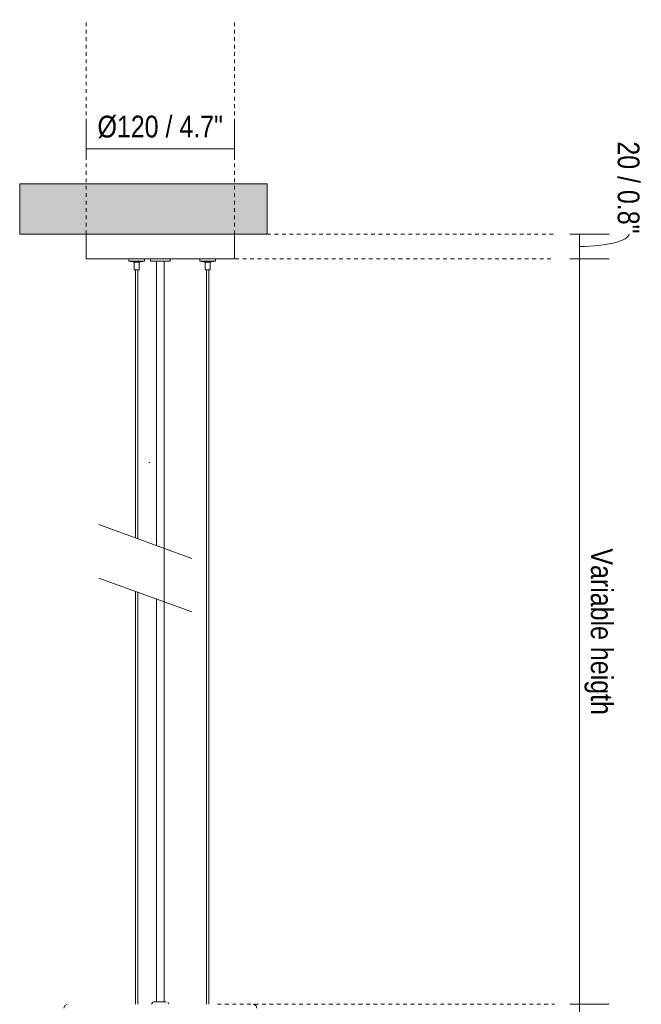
# Model space of a CAD drawing. Header units: millimetres. Extents: x 6358 to 7832, y 950 to 6668.
# Tile 5 of 9: x 6495 to 6997, y 1378 to 2173. Entities that reach past the tile are written whole.
import ezdxf

# ---------------------------------------------------------------- set-up
doc = ezdxf.new("R2010")
doc.units = ezdxf.units.MM
doc.linetypes.add('Dash', pattern=[6, 3, -3])
for name, color, linetype, lineweight in [('Cotas', 7, 'Continuous', 9), ('Cotas-8', 7, 'Continuous', 9), ('Lighthing Fixture Detail Wide Black', 7, 'Continuous', 20), ('Luminarias', 7, 'Continuous', 20), ('Techos', 7, 'Continuous', 9)]:
    doc.layers.add(name, color=color, linetype=linetype, lineweight=lineweight)
doc.layers.add('Lighthing Fixture Dim Grey Dash', color=7, linetype='Dash', lineweight=9, true_color=0xd2d2d2)
doc.styles.add('Arial Narrow', font='ARIALN.TTF', dxfattribs={"height": 17.6})
doc.dimstyles.new('FARO_-_2_2mm_Arial_Narrow_mm_Inch_Right', dxfattribs={"dimscale": 304.8, "dimtxt": 18.012385, "dimasz": 0, "dimexe": 0.07874, "dimexo": 0.0625, "dimgap": 0.013123, "dimtad": 1, "dimdec": 0, "dimzin": 0, "dimdsep": 46, "dimtxsty": 'Arial Narrow', "dimblk1": 'NONE', "dimblk2": 'NONE', "dimsah": 1, "dimcen": 0.09, "dimadec": 0, "dimazin": 0, "dimtfac": 1, "dimtdec": 4, "dimtix": 1, "dimtmove": 0, "dimatfit": 3, "dimfxl": 0.026247, "dimfxlon": 1, "dimtvp": 1, "dimtolj": 1, "dimtzin": 0, "dimarcsym": 2})
doc.dimstyles.new('FARO_-_2_2mm_Arial_Narrow_mm_Inch_Right_1', dxfattribs={"dimscale": 304.8, "dimtxt": 18.012385, "dimasz": 0, "dimexe": 0.07874, "dimexo": 0.0625, "dimgap": 0.013123, "dimtad": 1, "dimdec": 0, "dimzin": 0, "dimdsep": 46, "dimtxsty": 'Arial Narrow', "dimblk1": 'NONE', "dimblk2": 'NONE', "dimsah": 1, "dimcen": 0.09, "dimadec": 0, "dimazin": 0, "dimtfac": 1, "dimtdec": 4, "dimtix": 1, "dimtmove": 1, "dimatfit": 3, "dimfxl": 0.026247, "dimfxlon": 1, "dimtvp": 1, "dimtolj": 1, "dimtzin": 0, "dimarcsym": 2})

# ---------------------------------------------------------------- blocks, each defined once
blk = doc.blocks.new('28302 - 28302 ISABELLE 500 White pendant lamp-551909-Alzado_PDF')
at = {"layer": 'Luminarias'}
for p, q in [((6548.27, 2000), (6548.27, 1980)), ((6668.27, 1980), (6668.27, 2000)), ((6548.27, 1980), (6608.27, 1980)), ((6582.74, 1980), (6582.74, 1978.11)), ((6587.16, 1977.2), (6582.74, 1978.11)), ((6582.74, 1978.11), (6585.94, 1978.11)), ((6585.94, 1978.11), (6595.56, 1978.11)), ((6587.16, 1977.2), (6587.16, 1971.13)), ((6587.16, 1977.2), (6587.16, 1971.13)), ((6587.23, 1977.2), (6588.15, 1977.2)), ((6588.15, 1977.2), (6591.13, 1977.2)), ((6595.56, 1978.11), (6591.13, 1977.2)), ((6591.48, 1977.27), (6591.13, 1977.2)), ((6591.13, 1971.13), (6591.13, 1977.2)), ((6591.13, 1971.13), (6591.13, 1977.2)), ((6595.56, 1978.11), (6595.56, 1980)), ((6600.27, 1980), (6600.27, 1978)), ((6600.27, 1978), (6616.27, 1978)), ((6608.27, 1980), (6668.27, 1980)), ((6616.27, 1978), (6616.27, 1980)), ((6640.1, 1980), (6640.1, 1978.11)), ((6644.52, 1977.2), (6640.1, 1978.11)), ((6640.1, 1978.11), (6652.92, 1978.11)), ((6644.52, 1977.2), (6644.52, 1971.13)), ((6644.52, 1977.2), (6648.49, 1977.2)), ((6652.92, 1978.11), (6648.49, 1977.2)), ((6648.49, 1971.13), (6648.49, 1977.2)), ((6652.92, 1978.11), (6652.92, 1980)), ((6587.16, 1971.13), (6588.15, 1971.13)), ((6587.16, 1971.13), (6587.23, 1971.13)), ((6588.15, 1971.13), (6588.15, 1754.55)), ((6588.15, 1971.13), (6591.13, 1971.13)), ((6588.15, 1971.13), (6588.15, 1754.55)), ((6590.15, 1753.82), (6590.15, 1971.13)), ((6590.15, 1753.82), (6590.15, 1971.13)), ((6591.07, 1971.13), (6591.13, 1971.13)), ((6644.52, 1971.13), (6648.49, 1971.13)), ((6645.51, 1971.13), (6645.51, 1377.82)), ((6647.51, 1377.82), (6647.51, 1971.13)), ((6588.15, 1711.45), (6588.15, 1377.82)), ((6588.15, 1711.45), (6588.15, 1377.82)), ((6590.15, 1377.82), (6590.15, 1710.72)), ((6590.15, 1377.82), (6590.15, 1710.72))]:
    blk.add_line(p, q, dxfattribs=at)
at = {"layer": 'Luminarias', "flags": 128}
for points in [[(6605.27, 1748.32), (6605.27, 1764.17), (6605.27, 1793.97), (6605.27, 1829.9), (6605.27, 1843.46), (6605.27, 1853.81), (6605.27, 1855.4), (6605.27, 1857), (6605.27, 1858.59), (6605.27, 1860.19), (6605.27, 1861.78), (6605.27, 1863.37), (6605.27, 1864.96), (6605.27, 1866.55), (6605.27, 1868.13), (6605.27, 1869.71), (6605.27, 1871.28), (6605.27, 1872.85), (6605.27, 1874.42), (6605.27, 1875.97), (6605.27, 1877.52), (6605.27, 1879.07), (6605.27, 1880.61), (6605.27, 1882.15), (6605.27, 1883.67), (6605.27, 1885.2), (6605.27, 1886.72), (6605.27, 1888.23), (6605.27, 1889.74), (6605.27, 1891.24), (6605.27, 1892.74), (6605.27, 1894.23), (6605.27, 1895.72), (6605.27, 1897.21), (6605.27, 1898.69), (6605.27, 1900.17), (6605.27, 1901.64), (6605.27, 1903.11), (6605.27, 1904.58), (6605.27, 1906.04), (6605.27, 1907.51), (6605.27, 1908.97), (6605.27, 1910.42), (6605.27, 1911.88), (6605.27, 1913.34), (6605.27, 1914.79), (6605.27, 1916.24), (6605.27, 1917.69), (6605.27, 1919.14), (6605.27, 1920.59), (6605.27, 1922.04), (6605.27, 1923.49), (6605.27, 1924.94), (6605.27, 1926.39), (6605.27, 1927.85), (6605.27, 1929.3), (6605.27, 1930.75), (6605.27, 1932.21), (6605.27, 1933.67), (6605.27, 1935.13), (6605.27, 1936.59), (6605.27, 1938.06), (6605.27, 1939.52), (6605.27, 1941), (6605.27, 1942.47), (6605.27, 1943.95), (6605.27, 1945.43), (6605.27, 1946.92), (6605.27, 1948.41), (6605.27, 1949.91), (6605.27, 1951.41), (6605.27, 1952.92), (6605.27, 1954.43), (6605.27, 1955.95), (6605.27, 1957.48), (6605.27, 1959.01), (6605.27, 1960.54), (6605.27, 1962.09), (6605.27, 1963.64), (6605.27, 1965.19), (6605.27, 1966.76), (6605.27, 1968.33), (6605.27, 1969.9), (6605.27, 1971.48), (6605.27, 1973.07), (6605.27, 1974.66), (6605.27, 1978)], [(6611.27, 1379.8), (6611.27, 1391.33), (6611.27, 1429), (6611.27, 1497.24), (6611.27, 1533.02), (6611.27, 1571.73), (6611.27, 1615.8), (6611.27, 1666.17), (6611.27, 1696.04), (6611.27, 1723.98), (6611.27, 1764.17), (6611.27, 1793.97), (6611.27, 1829.9), (6611.27, 1843.46), (6611.27, 1853.81), (6611.27, 1855.4), (6611.27, 1857), (6611.27, 1858.59), (6611.27, 1860.19), (6611.27, 1861.78), (6611.27, 1863.37), (6611.27, 1864.96), (6611.27, 1866.55), (6611.27, 1868.13), (6611.27, 1869.71), (6611.27, 1871.28), (6611.27, 1872.85), (6611.27, 1874.42), (6611.27, 1875.97), (6611.27, 1877.52), (6611.27, 1879.07), (6611.27, 1880.61), (6611.27, 1882.15), (6611.27, 1883.67), (6611.27, 1885.2), (6611.27, 1886.72), (6611.27, 1888.23), (6611.27, 1889.74), (6611.27, 1891.24), (6611.27, 1892.74), (6611.27, 1894.23), (6611.27, 1895.72), (6611.27, 1897.21), (6611.27, 1898.69), (6611.27, 1900.17), (6611.27, 1901.64), (6611.27, 1903.11), (6611.27, 1904.58), (6611.27, 1906.04), (6611.27, 1907.51), (6611.27, 1908.97), (6611.27, 1910.42), (6611.27, 1911.88), (6611.27, 1913.34), (6611.27, 1914.79), (6611.27, 1916.24), (6611.27, 1917.69), (6611.27, 1919.14), (6611.27, 1920.59), (6611.27, 1922.04), (6611.27, 1923.49), (6611.27, 1924.94), (6611.27, 1926.39), (6611.27, 1927.85), (6611.27, 1929.3), (6611.27, 1930.75), (6611.27, 1932.21), (6611.27, 1933.67), (6611.27, 1935.13), (6611.27, 1936.59), (6611.27, 1938.06), (6611.27, 1939.52), (6611.27, 1941), (6611.27, 1942.47), (6611.27, 1943.95), (6611.27, 1945.43), (6611.27, 1946.92), (6611.27, 1948.41), (6611.27, 1949.91), (6611.27, 1951.41), (6611.27, 1952.92), (6611.27, 1954.43), (6611.27, 1955.95), (6611.27, 1957.48), (6611.27, 1959.01), (6611.27, 1960.54), (6611.27, 1962.09), (6611.27, 1963.64), (6611.27, 1965.19), (6611.27, 1966.76), (6611.27, 1968.33), (6611.27, 1969.9), (6611.27, 1971.48), (6611.27, 1973.07), (6611.27, 1974.66), (6611.27, 1978)], [(6605.27, 1379.8), (6605.27, 1391.33), (6605.27, 1429), (6605.27, 1497.24), (6605.27, 1533.02), (6605.27, 1571.73), (6605.27, 1615.8), (6605.27, 1666.17), (6605.27, 1696.04), (6605.27, 1705.21)], [(6530.31, 1374.84), (6531.2, 1376.98), (6532.98, 1377.82)], [(6601.25, 1377.82), (6602.28, 1379.48), (6603.41, 1379.8)], [(6613.12, 1379.8), (6612.21, 1379.8), (6609.8, 1379.8), (6606.82, 1379.8), (6604.38, 1379.8), (6603.41, 1379.8), (6603.41, 1379.8)], [(6612.47, 1379.8), (6613.12, 1379.8), (6613.12, 1379.8)], [(6614.25, 1379.24), (6614.87, 1378.93), (6615.28, 1377.82)], [(6683.55, 1377.82), (6685.58, 1376.7), (6686.23, 1374.84)]]:
    blk.add_lwpolyline(points, dxfattribs=at)
blk = doc.blocks.new('DIMBLOCK1-Alzado_PDF')
at = {"layer": 'Cotas-8', "color": 251, "true_color": 0x5b5b5b}
for p, q in [((6947, 1377.82), (6939, 1377.82)), ((6947, 1078.03), (6947, 1377.82)), ((6947, 1377.82), (6971, 1377.82)), ((6947, 1078.03), (6939, 1078.03)), ((6947, 1078.03), (6971, 1078.03))]:
    blk.add_line(p, q, dxfattribs=at)
at = {"layer": 'Cotas-8', "color": 0, "insert": (6973.74, 1276.39), "char_height": 17.6, "width": 116.3085, "attachment_point": 1, "rotation": 270, "line_spacing_factor": 0.974696, "style": 'Arial Narrow'}
blk.add_mtext('300 / 11.8"', dxfattribs=at)
blk = doc.blocks.new('_None')
blk = doc.blocks.new('DIMBLOCK2-Alzado_PDF')
at = {"layer": 'Cotas-8', "color": 251, "true_color": 0x5b5b5b}
for p, q in [((6947, 1980), (6939, 1980)), ((6947, 1377.82), (6947, 1980)), ((6947, 1980), (6971, 1980)), ((6947, 1377.82), (6939, 1377.82)), ((6947, 1377.82), (6971, 1377.82))]:
    blk.add_line(p, q, dxfattribs=at)
at = {"layer": 'Cotas-8', "color": 0, "insert": (6973.74, 1746.1), "char_height": 17.6, "width": 161.2537, "attachment_point": 1, "rotation": 270, "line_spacing_factor": 0.974696, "style": 'Arial Narrow'}
blk.add_mtext('Variable heigth', dxfattribs=at)
blk = doc.blocks.new('DIMBLOCK3-Alzado_PDF')
at = {"layer": 'Cotas-8', "color": 251, "true_color": 0x5b5b5b}
for p, q in [((6947, 2000), (6939, 2000)), ((6947, 1980), (6947, 2000)), ((6947, 2000), (6971, 2000)), ((6947, 1980), (6939, 1980)), ((6947, 1980), (6971, 1980))]:
    blk.add_line(p, q, dxfattribs=at)
blk.add_ellipse((6947, 2000.28), major_axis=(39.95, 0), ratio=0.257422, start_param=4.712389, end_param=6.283185, dxfattribs=at)
at = {"layer": 'Cotas-8', "color": 0, "insert": (6995.4, 2074.91), "char_height": 17.6, "width": 89.5473, "attachment_point": 1, "rotation": 270, "line_spacing_factor": 0.974696, "style": 'Arial Narrow'}
blk.add_mtext('20 / 0.8"', dxfattribs=at)
blk = doc.blocks.new('DIMBLOCK4-Alzado_PDF')
at = {"layer": 'Cotas-8', "color": 251, "true_color": 0x5b5b5b}
for p, q in [((6548.27, 2068.9), (6548.27, 2092.9)), ((6668.27, 2068.9), (6668.27, 2092.9)), ((6548.27, 2068.9), (6668.27, 2068.9)), ((6548.27, 2068.9), (6548.27, 2060.9)), ((6668.27, 2068.9), (6668.27, 2060.9))]:
    blk.add_line(p, q, dxfattribs=at)
at = {"layer": 'Cotas-8', "color": 0, "insert": (6557.52, 2095.64), "char_height": 17.6, "width": 121.798, "attachment_point": 1, "line_spacing_factor": 0.974696, "style": 'Arial Narrow'}
blk.add_mtext('Ø120 / 4.7"', dxfattribs=at)

msp = doc.modelspace()

# ---------------------------------------------------------------- hatches: boundary and pattern name
at = {"layer": 'Techos', "true_color": 0xe8e8e8}
msp.add_hatch(color=254, dxfattribs=at).paths.add_polyline_path([(6614.92, 2000), (6694.65, 2000), (6694.65, 2040.5), (6494.65, 2040.5), (6494.65, 2000), (6609.06, 2000)])

# ---------------------------------------------------------------- linework, layer by layer
at = {"layer": 'Lighthing Fixture Detail Wide Black'}
for p, q in [((6598.95, 1815.59), (6599.77, 1815.59)), ((6633.83, 1737.93), (6558.65, 1765.29)), ((6633.83, 1694.82), (6558.65, 1722.18))]:
    msp.add_line(p, q, dxfattribs=at)
at = {"layer": 'Lighthing Fixture Dim Grey Dash'}
for p, q in [((6548.27, 2000), (6548.27, 2173.19)), ((6668.27, 2000), (6668.27, 2173.19)), ((6694.65, 2000), (6926.82, 2000)), ((6626.82, 1980), (6926.82, 1980)), ((6654.51, 1377.82), (6926.82, 1377.82))]:
    msp.add_line(p, q, dxfattribs=at)
at = {"layer": 'Techos'}
for p, q in [((6494.65, 2040.5), (6694.65, 2040.5)), ((6494.65, 2040.5), (6494.65, 2000)), ((6694.65, 2040.5), (6694.65, 2000)), ((6694.65, 2000), (6494.65, 2000))]:
    msp.add_line(p, q, dxfattribs=at)

# ---------------------------------------------------------------- block references
at = {"layer": 'Luminarias'}
msp.add_blockref('28302 - 28302 ISABELLE 500 White pendant lamp-551909-Alzado_PDF', (0, 0), dxfattribs=at)

# ---------------------------------------------------------------- dimensions: what is measured, and where the dimension line sits
at = {"layer": 'Cotas', "color": 251, "true_color": 0x5b5b5b}
dim = msp.add_linear_dim(base=(6668.27, 2068.9), p1=(6548.27, 2060.9), p2=(6668.27, 2060.9), text='Ø<>', dimstyle='FARO_-_2_2mm_Arial_Narrow_mm_Inch_Right', override={"dimpost": '<>', "dimfxl": 120}, dxfattribs=at)
dim.commit()
dim.dimension.update_dxf_attribs({"geometry": 'DIMBLOCK4-Alzado_PDF', "text_midpoint": (6608.27, 2084.47)})
dim = msp.add_linear_dim(base=(6947, 2000), p1=(6939, 1980), p2=(6939, 2000), angle=90, dimstyle='FARO_-_2_2mm_Arial_Narrow_mm_Inch_Right_1', override={"dimtad": 4, "dimpost": '<>', "dimfxl": 20}, dxfattribs=at)
dim.commit()
dim.dimension.update_dxf_attribs({"geometry": 'DIMBLOCK3-Alzado_PDF', "text_midpoint": (6983.67, 2030.13), "dimtype": 160, "text_rotation": 90})
dim = msp.add_linear_dim(base=(6947, 1980), p1=(6939, 1377.82), p2=(6939, 1980), angle=90, text='Variable heigth', dimstyle='FARO_-_2_2mm_Arial_Narrow_mm_Inch_Right', override={"dimtad": 4, "dimpost": '<>', "dimfxl": 602.177012}, dxfattribs=at)
dim.commit()
dim.dimension.update_dxf_attribs({"geometry": 'DIMBLOCK2-Alzado_PDF', "text_midpoint": (6962.39, 1678.91)})
dim = msp.add_linear_dim(base=(6947, 1377.82), p1=(6939, 1078.03), p2=(6939, 1377.82), angle=90, dimstyle='FARO_-_2_2mm_Arial_Narrow_mm_Inch_Right', override={"dimtad": 4, "dimpost": '<>', "dimfxl": 299.792509}, dxfattribs=at)
dim.commit()
dim.dimension.update_dxf_attribs({"geometry": 'DIMBLOCK1-Alzado_PDF', "text_midpoint": (6962.39, 1227.93)})

doc.saveas('drawing.dxf')
